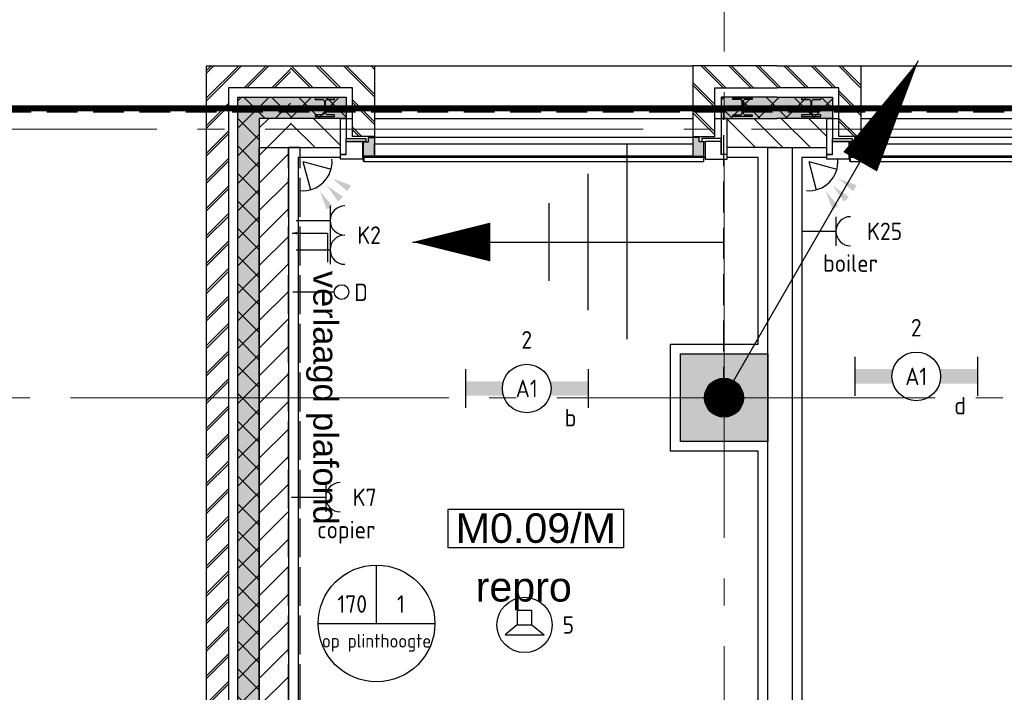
# Model space of a CAD drawing. Header units: millimetres. Extents: x -38031 to 123247, y -16330 to 129979.
# Tile 178 of 235: x 43239 to 48300, y 55681 to 59138. Entities that reach past the tile are written whole.
import ezdxf
from ezdxf.enums import TextEntityAlignment as Align

# ---------------------------------------------------------------- set-up
doc = ezdxf.new("R2010")
doc.units = ezdxf.units.MM
doc.header["$LTSCALE"] = 50
for name, pattern in [('E_GOOT3', [5, 4, -1]), ('HIDDEN', [9.525, 6.35, -3.175]), ('HIDDEN2', [4.7625, 3.175, -1.5875]), ('STYLE_11', [5, 3.888855, -0.416718, 0.277786, -0.416641])]:
    doc.linetypes.add(name, pattern=pattern)
for name, color, linetype in [('AB$1A---_ATTRIB035', 8, 'Continuous'), ('AL$1A---_ALGEMEEN', 8, 'Continuous'), ('AM$1A---_ARCERING', 8, 'Continuous'), ('AT$1A---_TEKST100', 8, 'Continuous'), ('BOUWKUNDIG', 8, 'Continuous'), ('brandscheiding', 5, 'HIDDEN'), ('EB6441--_ATTRIB', 2, 'Continuous'), ('EL6121--', 3, 'Continuous'), ('EL6131--_WG', 3, 'Continuous'), ('EL6222--', 3, 'Continuous'), ('EL6311--', 3, 'Continuous'), ('EL6421--', 3, 'Continuous'), ('EL6441--', 3, 'Continuous'), ('EL6521--', 3, 'Continuous')]:
    doc.layers.add(name, color=color, linetype=linetype)
doc.layers.add('stramien', color=1, linetype='STYLE_11', lineweight=15)
doc.styles.add('Arial', font='ARIAL.TTF')
doc.styles.add('BURO-018', font='iso.shx', dxfattribs={"height": 90})
doc.styles.add('NORATT', font='iso.shx')
doc.styles.get("Standard").update_dxf_attribs({"font": 'iso.shx'})
pattern_1 = [(45, (0, 0), (70.7107, -70.7107), []), (45, (7.07, -7.07), (70.7107, -70.7107), [])]
pattern_2 = [(135, (0, 0), (70.7107, 70.7107), []), (45, (299.34, -299.34), (70.7107, -70.7107), [])]
pattern_3 = [(45, (0, 0), (70.7107, -70.7107), [])]
pattern_4 = [(45, (-987936.49, -175784.82), (70.710678, -70.710678), [])]

# ---------------------------------------------------------------- blocks, each defined once
blk = doc.blocks.new('111304')
at = {"color": 0, "linetype": 'Continuous'}
for p, q in [((-1.5, 4.5), (1.5, 4.5)), ((0, 1), (0, 4.5))]:
    blk.add_line(p, q, dxfattribs=at)
blk.add_arc((0, 6), 1.5, 180, 0, dxfattribs=at)
at = {"color": 0, "linetype": 'Continuous', "style": 'BURO-018'}
for tag, p in [('E_GKAST', (0, 11.5)), ('E_GROEP', (0, 8.5)), ('E_SGROEP', (4.5, 8.5))]:
    blk.add_attdef(tag, text='', height=1.8, dxfattribs=at).set_placement(p, align=Align.MIDDLE)
at = {"color": 0, "linetype": 'Continuous', "style": 'BURO-018', "flags": 1}
for tag, p in [('E_VERMCODE', (13, 8.5)), ('E_MATCODE', (0, 0))]:
    blk.add_attdef(tag, text='', height=1.8, dxfattribs=at).set_placement(p, align=Align.MIDDLE)
blk = doc.blocks.new('E00060')
at = {"color": 0, "linetype": 'Continuous'}
for q in [(-1.5, 3.6), (1.5, 3.6)]:
    blk.add_line((0, 1), q, dxfattribs=at)
blk.add_arc((0, 1), 3, 40.5288, 139.4712, dxfattribs=at)
for points in [[(-1.76, 6.21), (-1.08, 6.39), (-0.91, 4.38)], [(-0.35, 6.49), (0.35, 6.49), (0, 4.5)], [(1.08, 6.39), (1.76, 6.21), (0.91, 4.38)]]:
    blk.add_solid(points, dxfattribs=at)
at = {"color": 0, "linetype": 'Continuous', "style": 'BURO-018'}
for tag, p in [('E_TEXT1', (0, 9)), ('E_TEXT2', (5, 4))]:
    blk.add_attdef(tag, text='', height=1.8, dxfattribs=at).set_placement(p, align=Align.MIDDLE)
at = {"color": 0, "linetype": 'Continuous', "style": 'BURO-018', "flags": 1}
blk.add_attdef('E_MATCODE', text='', height=1.8, dxfattribs=at).set_placement((0, 0), align=Align.MIDDLE)
blk = doc.blocks.new('E00126')
at = {"color": 0, "linetype": 'Continuous'}
for p, q in [((-3, 4.5), (3, 4.5)), ((-1.5, 1), (-1.5, 4.5)), ((1.5, 1), (1.5, 4.5))]:
    blk.add_line(p, q, dxfattribs=at)
for centre in [(-1.5, 6), (1.5, 6)]:
    blk.add_arc(centre, 1.5, 180, 0, dxfattribs=at)
at = {"color": 0, "linetype": 'Continuous', "style": 'BURO-018'}
for tag, p in [('E_GKAST', (0, 11.5)), ('E_GROEP', (0, 8.5)), ('E_SGROEP', (4.5, 8.5))]:
    blk.add_attdef(tag, text='', height=1.8, dxfattribs=at).set_placement(p, align=Align.MIDDLE)
at = {"color": 0, "linetype": 'Continuous', "style": 'BURO-018', "flags": 1}
for tag, p in [('E_VERMCODE', (13, 8.5)), ('E_MATCODE', (0, 0))]:
    blk.add_attdef(tag, text='', height=1.8, dxfattribs=at).set_placement(p, align=Align.MIDDLE)
blk = doc.blocks.new('1115B6630')
at = {"color": 0}
for p, q in [((-6.3, 2), (-6.3, -2)), ((6.3, 2), (6.3, -2))]:
    blk.add_line(p, q, dxfattribs=at)
at = {"color": 0, "linetype": 'Continuous'}
blk.add_circle((0, 0), 2.5, dxfattribs=at)
at = {"color": 0}
for points in [[(-2.5, 0.75), (-6.3, 0.75), (-2.5, -0.75), (-6.3, -0.75)], [(2.5, 0.75), (6.3, 0.75), (2.5, -0.75), (6.3, -0.75)]]:
    blk.add_solid(points, dxfattribs=at)
at = {"color": 0, "linetype": 'Continuous', "style": 'BURO-018'}
for tag, p in [('E_GKAST', (0, 8)), ('E_GROEP', (0, 5)), ('E_SGROEP', (4.5, 5)), ('E_ARMCODE', (0, 0)), ('E_SLET', (4.5, -3))]:
    blk.add_attdef(tag, text='', height=1.8, dxfattribs=at).set_placement(p, align=Align.MIDDLE)
blk = doc.blocks.new('0215A2')
at = {"color": 0, "linetype": 'Continuous'}
for p, q in [((0, -8), (0, 0)), ((-2.5, -2.5), (2.5, -2.5)), ((-1.75, -3.5), (1.75, -3.5)), ((-1, -4.5), (1, -4.5))]:
    blk.add_line(p, q, dxfattribs=at)
blk.add_lwpolyline([(0, -8, 0, 1, 0), (0, -6, 1, 1, 0)], format="xyseb", dxfattribs=at)
at = {"color": 0, "linetype": 'Continuous', "style": 'BURO-018', "flags": 1}
blk.add_attdef('E_MATCODE', text='', height=1.8, rotation=90, dxfattribs=at).set_placement((0, 0), align=Align.MIDDLE)
blk = doc.blocks.new('E00168')
at = {"color": 0, "linetype": 'Continuous'}
blk.add_line((0, 0), (5, 8.66), dxfattribs=at)
blk.add_lwpolyline([(5, 8.66, 0, 1, 0), (3.5, 6.062, 1, 1, 0)], format="xyseb", dxfattribs=at)
at = {"color": 0, "const_width": 0.5}
blk.add_lwpolyline([(-0.25, 0, 1), (0.25, 0, 1)], format="xyb", close=True, dxfattribs=at)
at = {"color": 0, "linetype": 'Continuous'}
blk.add_circle((0, 0), 0.5, dxfattribs=at)
blk = doc.blocks.new('E00139')
at = {"color": 0, "linetype": 'Continuous'}
blk.add_line((0, 5.25), (0, 1), dxfattribs=at)
blk.add_circle((0, 6), 0.75, dxfattribs=at)
at = {"color": 7, "style": 'BURO-018'}
for tag, p in [('E_COMMENT1', (0, 12)), ('E_DCOM1', (0, 9))]:
    blk.add_attdef(tag, text='', height=1.8, dxfattribs=at).set_placement(p, align=Align.MIDDLE)
at = {"color": 0, "style": 'BURO-018'}
blk.add_attdef('E_TEXT1', text='', height=1.8, dxfattribs=at).set_placement((2.5, 6), align=Align.MIDDLE)
at = {"color": 0, "linetype": 'Continuous', "style": 'BURO-018', "flags": 1}
blk.add_attdef('E_MATCODE', text='', height=1.8, dxfattribs=at).set_placement((0, 0), align=Align.MIDDLE)
blk = doc.blocks.new('E00497')
at = {"color": 0}
for p, q in [((0, 0.75), (1, 2)), ((1, -2), (1, 2)), ((0, 0.75), (-1.5, 0.75)), ((0, -0.75), (0, 0.75)), ((-1.5, -0.75), (0, -0.75)), ((0, -0.75), (1, -2))]:
    blk.add_line(p, q, dxfattribs=at)
blk.add_line((-1.5, 0.75), (-1.5, -0.75))
blk.add_circle((0, 0), 2.84, dxfattribs=at)
at = {"color": 0, "linetype": 'Continuous', "style": 'BURO-018'}
blk.add_attdef('E_TEXT1', text='', height=1.8, dxfattribs=at).set_placement((0, 4.5), align=Align.MIDDLE)
at = {"color": 0, "linetype": 'Continuous', "style": 'BURO-018', "flags": 1}
blk.add_attdef('E_MATCODE', text='', height=1.8, dxfattribs=at).set_placement((0, 0), align=Align.MIDDLE)
blk = doc.blocks.new('E00103')
at = {"color": 0, "linetype": 'Continuous'}
for p, q in [((0, 6), (0, 12)), ((-6, 6), (6, 6))]:
    blk.add_line(p, q, dxfattribs=at)
blk.add_circle((0, 6), 6, dxfattribs=at)
at = {"color": 0, "linetype": 'Continuous', "style": 'BURO-018'}
for tag, p in [('E_TEXT1', (-2.5, 8)), ('E_TEXT3', (2.5, 8)), ('E_TEXT6', (0, 4))]:
    blk.add_attdef(tag, text='', height=1.8, dxfattribs=at).set_placement(p, align=Align.MIDDLE)
blk = doc.blocks.new('txt 1_100 verlaagd plafond')
at = {"layer": 'AL$1A---_ALGEMEEN', "color": 0}
for p, q in [((-1830, 0), (-1830, 182.6)), ((-1830, 182.6), (-1680, 182.6))]:
    blk.add_line(p, q, dxfattribs=at)
blk.add_solid([(-1830, 0), (-1836.7, 25), (-1823.3, 25)], dxfattribs=at)
at = {"layer": 'AT$1A---_TEKST100', "insert": (-983.5, 235.8), "char_height": 126.27, "attachment_point": 2, "line_spacing_factor": 0.967741, "style": 'Arial'}
blk.add_mtext('{\\C256;\\lverlaagd plafond}', dxfattribs=at)
blk = doc.blocks.new('Group-18')
at = {"layer": 'AL$1A---_ALGEMEEN', "color": 0}
for points in [[(-9101, 25599.8), (-4306, 25599.8), (-4306, 30175), (-5946, 30175), (-5946, 29855), (-9101.5, 29855), (-9101, 25599.8)], [(-11691, 29855), (-11691, 25599.8), (-9326, 25599.8), (-9326, 28345), (-9776, 28345), (-9776, 28895), (-9326, 28895), (-9326, 29855), (-11691, 29855)]]:
    blk.add_lwpolyline(points, dxfattribs=at)
at = {"layer": 'AL$1A---_ALGEMEEN', "color": 0, "rotation": 270}
blk.add_blockref('txt 1_100 verlaagd plafond', (-11722, 27635.8), dxfattribs=at)
blk = doc.blocks.new('Group-51')
at = {"color": 0}
blk.add_wipeout([(-270, 175), (-270, 145), (-455, 145), (-455, 173), (-453, 175)], dxfattribs=at).dxf.layer = 'AL$1A---_ALGEMEEN'
at = {"layer": 'AL$1A---_ALGEMEEN', "color": 0}
blk.add_lwpolyline([(-270, 175), (-270, 145), (-455, 145), (-455, 173), (-453, 175)], close=True, dxfattribs=at)
at = {"color": 0}
blk.add_wipeout([(-388, 145), (-373, 145), (-373, 45), (-388, 45)], dxfattribs=at).dxf.layer = 'AL$1A---_ALGEMEEN'
at = {"layer": 'AL$1A---_ALGEMEEN', "color": 0}
blk.add_lwpolyline([(-388, 145), (-373, 145), (-373, 45), (-388, 45)], close=True, dxfattribs=at)
at = {"color": 0}
blk.add_wipeout([(-480, 62), (-480, 175), (-457, 175), (-455, 173), (-455, 145), (-388, 145), (-388, 62)], dxfattribs=at).dxf.layer = 'AL$1A---_ALGEMEEN'
at = {"layer": 'AL$1A---_ALGEMEEN', "color": 0}
blk.add_lwpolyline([(-480, 62), (-480, 175), (-457, 175), (-455, 173), (-455, 145), (-388, 145), (-388, 62)], close=True, dxfattribs=at)
blk = doc.blocks.new('zijdetail kozijn')
at = {"layer": 'AL$1A---_ALGEMEEN', "color": 0}
blk.add_blockref('Group-51', (0, 0), dxfattribs=at)
at = {"layer": 'AM$1A---_ARCERING', "linetype": 'Continuous', "lineweight": 0}
blk.add_hatch(color=256, dxfattribs=at).paths.add_polyline_path([(-463, 54.2), (-491, 54.2), (-491, 56), (-391, 56), (-391, 31), (-368, 31), (-368, 0), (-463, 0), (-463, 22)])
at = {"layer": 'AL$1A---_ALGEMEEN', "color": 0}
blk.add_lwpolyline([(-463, 54.2), (-491, 54.2), (-491, 56), (-391, 56), (-391, 31), (-368, 31), (-368, 0), (-463, 0), (-463, 22)], close=True, dxfattribs=at)
blk = doc.blocks.new('HEA 100')
at = {"layer": 'AM$1A---_ARCERING', "linetype": 'Continuous', "lineweight": 0}
h = blk.add_hatch(color=256, dxfattribs=at)
edge = h.paths.add_edge_path()
edge.add_arc((14.5, -28), 12, 180, 270)
edge.add_line((14.5, -40), (50, -40))
edge.add_line((50, -40), (50, -48))
edge.add_line((50, -48), (-50, -48))
edge.add_line((-50, -48), (-50, -40))
edge.add_line((-50, -40), (-14.5, -40))
edge.add_arc((-14.5, -28), 12, 270, 360)
edge.add_line((-2.5, -28), (-2.5, 28))
edge.add_arc((-14.5, 28), 12, 0, 90)
edge.add_line((-14.5, 40), (-50, 40))
edge.add_line((-50, 40), (-50, 48))
edge.add_line((-50, 48), (50, 48))
edge.add_line((50, 48), (50, 40))
edge.add_line((50, 40), (14.5, 40))
edge.add_arc((14.5, 28), 12, 90, 180)
edge.add_line((2.5, 28), (2.5, -28))
at = {"layer": 'AL$1A---_ALGEMEEN', "color": 0, "flags": 128}
blk.add_lwpolyline([(2.5, -28, 0.414214), (14.5, -40), (50, -40), (50, -48), (-50, -48), (-50, -40), (-14.5, -40, 0.414214), (-2.5, -28), (-2.5, 28, 0.414214), (-14.5, 40), (-50, 40), (-50, 48), (50, 48), (50, 40), (14.5, 40, 0.414214), (2.5, 28)], format="xyb", close=True, dxfattribs=at)
blk = doc.blocks.new('31x_alu-bg-mk101-p')
at = {"layer": 'AL$1A---_ALGEMEEN', "color": 0}
blk.add_line((0, 1637), (0, 0), dxfattribs=at)
at = {"layer": 'AL$1A---_ALGEMEEN', "color": 0, "xscale": -1, "rotation": 180}
blk.add_blockref('zijdetail kozijn', (0, 0), dxfattribs=at)
at = {"layer": 'AL$1A---_ALGEMEEN', "color": 0}
blk.add_line((-270, 2068.5), (-270, -435), dxfattribs=at)
at = {"color": 0}
blk.add_wipeout([(-401, 1637), (-401, 0), (-463, 0), (-463, 1637)], dxfattribs=at).dxf.layer = 'AL$1A---_ALGEMEEN'
at = {"layer": 'AL$1A---_ALGEMEEN', "color": 0}
blk.add_lwpolyline([(-401, 1637), (-401, 0), (-463, 0), (-463, 1637)], close=True, dxfattribs=at)
at = {"color": 0}
for points in [[(0, 1637), (-363, 1637), (-363, 1750), (-113, 1750), (-113, 2068.5), (0, 2068.5)], [(0, 0), (-363, 0), (-363, -113), (-113, -113), (-113, -431.5), (0, -431.5)]]:
    blk.add_wipeout(points, dxfattribs=at).dxf.layer = 'AL$1A---_ALGEMEEN'
at = {"layer": 'AM$1A---_ARCERING', "linetype": 'Continuous', "lineweight": 5}
h = blk.add_hatch(dxfattribs=at)
h.set_pattern_fill('BAKSTEEN', color=256, style=0, pattern_type=2)
h.set_pattern_definition(pattern_1)
h.paths.add_polyline_path([(0, 1637), (-363, 1637), (-363, 1750), (-113, 1750), (-113, 2068.5), (0, 2068.5)])
at = {"layer": 'AM$1A---_ARCERING', "linetype": 'Continuous', "lineweight": 0}
for points in [[(-160, 1782), (-270, 1782), (-270, 2068.5), (-160, 2068.5)], [(-160, -145), (-270, -145), (-270, -431.5), (-160, -431.5)]]:
    blk.add_hatch(color=256, dxfattribs=at).paths.add_polyline_path(points)
at = {"layer": 'AM$1A---_ARCERING', "linetype": 'Continuous', "lineweight": 5}
h = blk.add_hatch(dxfattribs=at)
h.set_pattern_fill('ISOLATIE', color=256, style=0, pattern_type=2)
h.set_pattern_definition(pattern_2)
h.paths.add_polyline_path([(-160, 1782), (-270, 1782), (-270, 2068.5), (-160, 2068.5)])
h = blk.add_hatch(dxfattribs=at)
h.set_pattern_fill('BAKSTEEN', color=256, style=0, pattern_type=2)
h.set_pattern_definition(pattern_1)
h.paths.add_polyline_path([(0, 0), (-363, 0), (-363, -113), (-113, -113), (-113, -431.5), (0, -431.5)])
h = blk.add_hatch(dxfattribs=at)
h.set_pattern_fill('ISOLATIE', color=256, style=0, pattern_type=2)
h.set_pattern_definition(pattern_2)
h.paths.add_polyline_path([(-160, -145), (-270, -145), (-270, -431.5), (-160, -431.5)])
at = {"layer": 'AL$1A---_ALGEMEEN', "color": 0}
for p, q in [((-160, 2068.5), (-160, 1782)), ((0, 2068.5), (0, 1637)), ((0, -431.5), (0, 0)), ((-160, -431.5), (-160, -145))]:
    blk.add_line(p, q, dxfattribs=at)
at = {"layer": 'AL$1A---_ALGEMEEN', "color": 0, "flags": 128}
for points in [[(0, 1637), (-363, 1637), (-363, 1750), (-113, 1750), (-113, 2068.5)], [(-160, 1782), (-270, 1782), (-270, 2068.5)], [(0, 0), (-363, 0), (-363, -113), (-113, -113), (-113, -431.5)], [(-160, -145), (-270, -145), (-270, -431.5)]]:
    blk.add_lwpolyline(points, dxfattribs=at)
at = {"color": 0}
for points in [[(-320, 2068.5), (-420, 2068.5), (-420, 1912), (-420, 1812), (-270, 1812), (-270, 2068.5)], [(-320, -431.5), (-420, -431.5), (-420, -275), (-420, -175), (-270, -175), (-270, -431.5)]]:
    blk.add_wipeout(points, dxfattribs=at).dxf.layer = 'AL$1A---_ALGEMEEN'
at = {"layer": 'AM$1A---_ARCERING', "linetype": 'Continuous', "lineweight": 5}
h = blk.add_hatch(dxfattribs=at)
h.set_pattern_fill('KALKZANDSTEEN', color=256, style=0, pattern_type=2)
h.set_pattern_definition(pattern_3)
edge = h.paths.add_edge_path()
edge.add_line((-320, 2068.5), (-420, 2068.5))
edge.add_line((-420, 2068.5), (-420, 1912))
edge.add_line((-420, 1912), (-420, 1812))
edge.add_line((-420, 1812), (-270, 1812))
edge.add_line((-270, 1812), (-270, 2068.5))
h = blk.add_hatch(dxfattribs=at)
h.set_pattern_fill('KALKZANDSTEEN', color=256, style=0, pattern_type=2)
h.set_pattern_definition(pattern_3)
edge = h.paths.add_edge_path()
edge.add_line((-320, -431.5), (-420, -431.5))
edge.add_line((-420, -431.5), (-420, -275))
edge.add_line((-420, -275), (-420, -175))
edge.add_line((-420, -175), (-270, -175))
edge.add_line((-270, -175), (-270, -431.5))
at = {"layer": 'AL$1A---_ALGEMEEN', "color": 0, "flags": 128}
for points in [[(-420, 2068.5), (-420, 1912), (-420, 1812), (-270, 1812), (-270, 2068.5)], [(-420, -431.5), (-420, -275), (-420, -175), (-270, -175), (-270, -431.5)]]:
    blk.add_lwpolyline(points, dxfattribs=at)
at = {"layer": 'AL$1A---_ALGEMEEN', "color": 0, "xscale": -1, "rotation": 90}
blk.add_blockref('HEA 100', (-212, 1892), dxfattribs=at)
at = {"layer": 'AL$1A---_ALGEMEEN', "color": 0, "rotation": 90}
blk.add_blockref('HEA 100', (-212, -255), dxfattribs=at)
at = {"layer": 'AL$1A---_ALGEMEEN', "color": 0}
blk.add_blockref('zijdetail kozijn', (0, 1637), dxfattribs=at)
for p, q in [((-491, 1691.2), (-491, -54.2)), ((-368, 0), (-368, 1637))]:
    blk.add_line(p, q, dxfattribs=at)
blk = doc.blocks.new('tekst 12 pts')
at = {"layer": 'AL$1A---_ALGEMEEN', "color": 0, "style": 'Arial'}
blk.add_attdef('naam_ruimte', text='', height=151.5, dxfattribs=at).set_placement((0, -41.1), align=Align.TOP_CENTER)
at = {"layer": 'AL$1A---_ALGEMEEN', "color": 0, "flags": 1}
for tag, p in [('oppervlakte', (-264.6, -1003)), ('stramiennummer', (-264.6, -1275.7))]:
    blk.add_attdef(tag, p, '', height=151.5, dxfattribs=at)
blk = doc.blocks.new('ruimtenummer')
at = {"layer": 'AL$1A---_ALGEMEEN', "color": 0, "flags": 1}
for tag, p in [('peil', (-450, -397.1)), ('onderdeel', (-450, -669.8))]:
    blk.add_attdef(tag, p, '', height=151.5, dxfattribs=at)
at = {"color": 0}
blk.add_wipeout([(-450, 100), (450, 100), (450, -100), (-450, -100)], dxfattribs=at).dxf.layer = 'AL$1A---_ALGEMEEN'
at = {"layer": 'AL$1A---_ALGEMEEN', "color": 0}
blk.add_lwpolyline([(-450, 100), (450, 100), (450, -100), (-450, -100)], close=True, dxfattribs=at)
at = {"layer": 'AL$1A---_ALGEMEEN', "color": 0, "style": 'Arial'}
blk.add_attdef('ruimtenummer', text='', height=151.5, dxfattribs=at).set_placement((0, 78), align=Align.TOP_CENTER)
blk = doc.blocks.new('200254 W 210 11-06-2007')
at = {"layer": 'AM$1A---_ARCERING', "linetype": 'Continuous', "lineweight": 5}
h = blk.add_hatch(dxfattribs=at)
h.set_pattern_fill('BAKSTEEN', color=256, scale=50, style=0, pattern_type=2)
h.set_pattern_definition([(45, (-987936.49, -175784.82), (70.710678, -70.710678), []), (45, (-987929.42, -175791.89), (70.710678, -70.710678), [])])
h.paths.add_polyline_path([(8441.2, 33912.3), (8441.2, 33799.3), (8114, 33799.3), (8114, 29096.9), (8001, 29096.9), (8001, 33912.3)])
at = {"layer": 'AM$1A---_ARCERING', "linetype": 'Continuous', "lineweight": 0}
blk.add_hatch(color=256, dxfattribs=at).paths.add_polyline_path([(10436, 32432.4), (10886, 32432.4), (10886, 31982.4), (10436, 31982.4)])
at = {"layer": 'AL$1A---_ALGEMEEN', "flags": 128}
blk.add_lwpolyline([(8441.2, 33799.3), (8114, 33799.3), (8114, 29096.9), (8001, 29096.9), (8001, 33912.3), (8441.2, 33912.3)], dxfattribs=at)
at = {"layer": 'AL$1A---_ALGEMEEN'}
blk.add_lwpolyline([(10436, 32432.4), (10886, 32432.4), (10886, 31982.4), (10436, 31982.4)], close=True, dxfattribs=at)
at = {"layer": 'stramien', "ltscale": 10}
blk.add_line((-37699, 32207.4), (65520.6, 32207.4), dxfattribs=at)
at = {"layer": 'AL$1A---_ALGEMEEN'}
blk.add_blockref('Group-18', (20162, 3587.4), dxfattribs=at)
ref = blk.add_blockref('tekst 12 pts', (9630.9, 31352.4), dxfattribs=at)
ref.add_attrib('naam_ruimte', 'repro', dxfattribs={"layer": 'AB$1A---_ATTRIB035', "height": 151.52, "style": 'Arial'}).set_placement((9630.9, 31311.3), align=Align.TOP_CENTER)
at = {"layer": 'AL$1A---_ALGEMEEN', "rotation": 90}
blk.add_blockref('31x_alu-bg-mk101-p', (10500.7, 33912.4), dxfattribs=at)
at = {"layer": 'AL$1A---_ALGEMEEN'}
ref = blk.add_blockref('ruimtenummer', (9692.9, 31535), dxfattribs=at)
ref.add_attrib('ruimtenummer', 'M0.09/M', dxfattribs={"layer": 'AB$1A---_ATTRIB035', "height": 151.52, "style": 'Arial'}).set_placement((9692.9, 31612.9), align=Align.TOP_CENTER)
at = {"layer": 'AM$1A---_ARCERING', "linetype": 'Continuous', "lineweight": 0}
blk.add_hatch(color=256, dxfattribs=at).paths.add_polyline_path([(8161, 33752.4), (8432.2, 33752.4), (8432.2, 33642.4), (8271, 33642.4), (8271, 29050.4), (8161, 29050.4)])
at = {"layer": 'AM$1A---_ARCERING', "linetype": 'Continuous', "lineweight": 5}
h = blk.add_hatch(dxfattribs=at)
h.set_pattern_fill('ISOLATIE', color=256, scale=50, style=0, pattern_type=2)
h.set_pattern_definition([(135, (-987936.49, -175784.82), (70.710678, 70.710678), []), (45, (-987637.15, -176084.16), (70.710678, -70.710678), [])])
h.paths.add_polyline_path([(8161, 33752.4), (8432.2, 33752.4), (8432.2, 33642.4), (8271, 33642.4), (8271, 29050.4), (8161, 29050.4)])
h = blk.add_hatch(dxfattribs=at)
h.set_pattern_fill('KALKZANDSTEEN', color=256, scale=50, style=0, pattern_type=2)
h.set_pattern_definition(pattern_4)
h.paths.add_polyline_path([(8271, 33642.4), (8271, 33492.4), (8432.2, 33492.4), (8432.2, 33642.4)])
h = blk.add_hatch(dxfattribs=at)
h.set_pattern_fill('KALKZANDSTEEN', color=256, scale=50, style=0, pattern_type=2)
h.set_pattern_definition(pattern_4)
h.paths.add_polyline_path([(8271, 33492.4), (8421, 33492.4), (8421, 28940.4), (8271, 28940.4)])
at = {"layer": 'AL$1A---_ALGEMEEN'}
for p, q in [((8161, 33752.4), (8432.2, 33752.4)), ((8432.2, 33642.4), (8271, 33642.4))]:
    blk.add_line(p, q, dxfattribs=at)
at = {"layer": 'AL$1A---_ALGEMEEN', "flags": 128}
for points in [[(8432.2, 33642.4), (8271, 33642.4), (8271, 29050.4), (8161, 29050.4), (8161, 33752.4)], [(8271, 33642.4), (8271, 33492.4), (8432.2, 33492.4)]]:
    blk.add_lwpolyline(points, dxfattribs=at)
at = {"layer": 'AL$1A---_ALGEMEEN'}
blk.add_lwpolyline([(8271, 33492.4), (8421, 33492.4), (8421, 28940.4), (8271, 28940.4)], close=True, dxfattribs=at)
at = {"layer": 'stramien', "ltscale": 10}
blk.add_line((10661, -41013.6), (10661, 36216.4), dxfattribs=at)
at = {"layer": 'AL$1A---_ALGEMEEN', "rotation": 90}
blk.add_blockref('31x_alu-bg-mk101-p', (13000.7, 33912.4), dxfattribs=at)
at = {"layer": 'AL$1A---_ALGEMEEN'}
blk.add_lwpolyline([(10886, 33492.3), (11011, 33492.3), (11011, 29137.3), (10886, 29137.3)], close=True, dxfattribs=at)
at = {"layer": 'stramien', "ltscale": 10}
blk.add_line((-74199, 33587.4), (14581, 33587.4), dxfattribs=at)

msp = doc.modelspace()

# ---------------------------------------------------------------- block references
at = {"layer": 'BOUWKUNDIG'}
msp.add_blockref('200254 W 210 11-06-2007', (36199, 24987.6), dxfattribs=at)

# ---------------------------------------------------------------- next in the draw order: linework, layer by layer
at = {"layer": 'brandscheiding', "const_width": 30}
msp.add_lwpolyline([(10177.2, 29399.4), (10177.2, 58682.4), (65540.9, 58682.4), (65540.9, 46231.3)], dxfattribs=at)
at = {"layer": 'EL6121--', "color": 5, "linetype": 'HIDDEN2'}
for p, q in [((-2580, 58664.8), (99081, 58664.8)), ((46858.9, 57195), (46858.9, 58664.8))]:
    msp.add_line(p, q, dxfattribs=at)
at = {"layer": 'EL6131--_WG', "linetype": 'E_GOOT3'}
for p, q in [((44620, 54124.8), (44620, 58480)), ((44680, 58480), (44620, 58480)), ((44680, 54124.8), (44680, 58480))]:
    msp.add_line(p, q, dxfattribs=at)

# ---------------------------------------------------------------- next in the draw order: block references
at = {"layer": 'EL6121--', "linetype": 'HIDDEN2', "xscale": 200, "yscale": 200, "zscale": 200}
msp.add_blockref('E00168', (46858.9, 57195), dxfattribs=at)
at = {"layer": 'EL6121--', "linetype": 'HIDDEN2', "xscale": 200, "yscale": 200, "zscale": 200, "rotation": 270}
msp.add_blockref('0215A2', (46858.9, 57995), dxfattribs=at)
at = {"layer": 'EL6131--_WG', "color": 1, "linetype": 'E_GOOT3'}
ref = msp.add_blockref('E00103', (45073.4, 55734.9), dxfattribs=dict(at, xscale=50, yscale=50, zscale=50))
ref.add_attrib('E_TEXT1', '170', dxfattribs={"layer": '0', "color": 1, "linetype": 'Continuous', "height": 90, "style": 'BURO-018'}).set_placement((44948.4, 56134.9), align=Align.MIDDLE)
ref.add_attrib('E_TEXT3', '1', dxfattribs={"layer": '0', "color": 1, "linetype": 'Continuous', "height": 90, "style": 'BURO-018'}).set_placement((45198.4, 56134.9), align=Align.MIDDLE)
ref.add_attrib('E_TEXT6', 'op plinthoogte', dxfattribs={"layer": '0', "color": 1, "linetype": 'Continuous', "height": 70, "style": 'BURO-018'}).set_placement((45073.4, 55935.1), align=Align.MIDDLE)
at = {"layer": 'EL6222--'}
ref = msp.add_blockref('E00126', (44609.8, 58030.4), dxfattribs=dict(at, xscale=50, yscale=50, zscale=50, rotation=270))
ref.add_attrib('E_GROEP', 'K2', dxfattribs={"layer": '0', "color": 1, "linetype": 'Continuous', "height": 90, "style": 'BURO-018'}).set_placement((45034.8, 58030.4), align=Align.MIDDLE)
ref = msp.add_blockref('111304', (47209.5, 58050.1), dxfattribs=dict(at, xscale=50, yscale=50, zscale=50, rotation=270))
ref.add_attrib('E_GROEP', 'K25', dxfattribs={"layer": '0', "color": 1, "linetype": 'Continuous', "height": 90, "style": 'BURO-018'}).set_placement((47684.5, 58050.1), align=Align.MIDDLE)
ref.add_attrib('E_VERMCODE', 'boiler', dxfattribs={"layer": '0', "color": 1, "linetype": 'Continuous', "height": 90, "style": 'BURO-018'}).set_placement((47509.7, 57886.7), align=Align.MIDDLE)
ref = msp.add_blockref('111304', (44586.8, 56683.4), dxfattribs=dict(at, xscale=50, yscale=50, zscale=50, rotation=270))
ref.add_attrib('E_GROEP', 'K7', dxfattribs={"layer": '0', "color": 1, "linetype": 'Continuous', "height": 90, "style": 'BURO-018'}).set_placement((45011.8, 56683.4), align=Align.MIDDLE)
ref.add_attrib('E_VERMCODE', 'copier', dxfattribs={"layer": '0', "color": 1, "linetype": 'Continuous', "height": 90, "style": 'BURO-018'}).set_placement((44918.1, 56503.5), align=Align.MIDDLE)
at = {"layer": 'EL6311--'}
ref = msp.add_blockref('1115B6630', (47847.5, 57304.5), dxfattribs=dict(at, xscale=50, yscale=50, zscale=50))
ref.add_attrib('E_ARMCODE', 'A1', dxfattribs={"layer": '0', "color": 1, "linetype": 'Continuous', "height": 90, "style": 'BURO-018'}).set_placement((47847.5, 57304.5), align=Align.MIDDLE)
ref.add_attrib('E_SLET', 'd', dxfattribs={"layer": '0', "color": 1, "linetype": 'Continuous', "height": 90, "style": 'BURO-018'}).set_placement((48072.5, 57154.5), align=Align.MIDDLE)
ref.add_attrib('E_GROEP', '2', dxfattribs={"layer": '0', "color": 1, "linetype": 'Continuous', "height": 90, "style": 'BURO-018'}).set_placement((47847.5, 57554.5), align=Align.MIDDLE)
ref = msp.add_blockref('1115B6630', (45845.2, 57242.2), dxfattribs=dict(at, xscale=50, yscale=50, zscale=50))
ref.add_attrib('E_ARMCODE', 'A1', dxfattribs={"layer": '0', "color": 1, "linetype": 'Continuous', "height": 90, "style": 'BURO-018'}).set_placement((45845.2, 57242.2), align=Align.MIDDLE)
ref.add_attrib('E_SLET', 'b', dxfattribs={"layer": '0', "color": 1, "linetype": 'Continuous', "height": 90, "style": 'BURO-018'}).set_placement((46070.2, 57092.2), align=Align.MIDDLE)
ref.add_attrib('E_GROEP', '2', dxfattribs={"layer": '0', "color": 1, "linetype": 'Continuous', "height": 90, "style": 'BURO-018'}).set_placement((45845.2, 57492.2), align=Align.MIDDLE)
at = {"layer": 'EL6421--'}
ref = msp.add_blockref('E00497', (45834.1, 56027.1), dxfattribs=dict(at, xscale=50, yscale=50, zscale=50, rotation=270))
ref.add_attrib('E_TEXT1', '5', dxfattribs={"layer": '0', "color": 1, "linetype": 'Continuous', "height": 90, "style": 'BURO-018'}).set_placement((46059.1, 56027.1), align=Align.MIDDLE)
at = {"layer": 'EL6441--'}
ref = msp.add_blockref('E00139', (44593.2, 57737.9), dxfattribs=dict(at, xscale=50, yscale=50, zscale=50, rotation=270))
ref.add_attrib('E_TEXT1', 'D', dxfattribs={"layer": 'EB6441--_ATTRIB', "color": 1, "height": 90, "style": 'NORATT'}).set_placement((44993.6, 57736.2), align=Align.MIDDLE)
at = {"layer": 'EL6521--', "xscale": 50.0000000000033, "yscale": 50, "zscale": 50, "rotation": 225}
for p in [(44659.4, 58443.9), (47259.4, 58443.9)]:
    msp.add_blockref('E00060', p, dxfattribs=at)

doc.saveas('drawing.dxf')
